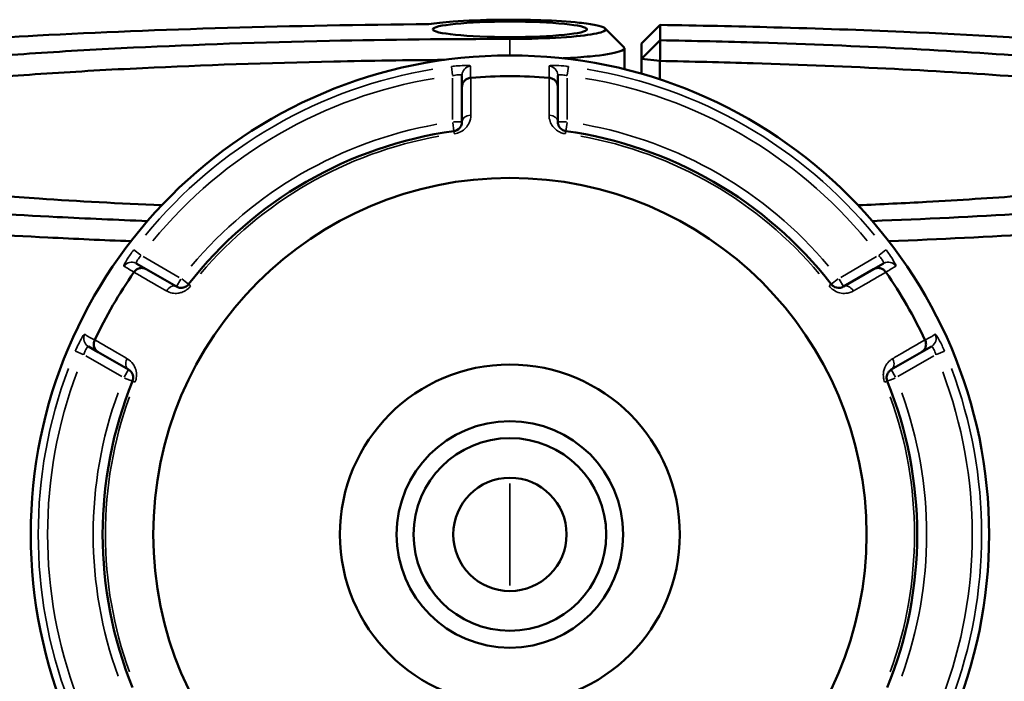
# Model space of a CAD drawing. Header units: millimetres. Extents: x 0 to 898, y 0 to 872.
# Tile 12 of 15: x 362 to 467, y 646 to 717. Entities that reach past the tile are written whole.
import ezdxf

# ---------------------------------------------------------------- set-up
doc = ezdxf.new("R2010")
doc.units = ezdxf.units.MM
doc.layers.add('Visible (ANSI)', color=7, linetype='Continuous', lineweight=50)
doc.layers.add('Visible Narrow (ANSI)', color=7, linetype='Continuous', lineweight=35)

msp = doc.modelspace()

# ---------------------------------------------------------------- linework, layer by layer
at = {"layer": 'Visible (ANSI)'}
for p, q in [((430.579, 716.174), (428.579, 714.193)), ((430.579, 714.543), (430.579, 716.174)), ((426.779, 713.7), (426.779, 711.456)), ((428.579, 712.565), (430.579, 714.543)), ((428.579, 714.193), (428.579, 712.565)), ((430.551, 712.34), (428.579, 712.565)), ((428.579, 712.565), (428.579, 710.977)), ((430.551, 710.371), (430.551, 712.34)), ((409.479, 710.798), (409.479, 709.585)), ((419.679, 709.585), (419.679, 710.798)), ((409.479, 709.585), (409.479, 705.865)), ((419.679, 705.865), (419.679, 709.585)), ((375.864, 690.177), (374.813, 690.784)), ((454.345, 690.784), (453.294, 690.177)), ((379.086, 688.317), (375.864, 690.177)), ((453.294, 690.177), (450.072, 688.317)), ((369.713, 681.951), (370.764, 681.344)), ((370.764, 681.344), (373.986, 679.484)), ((455.172, 679.484), (458.394, 681.344)), ((458.394, 681.344), (459.445, 681.951))]:
    msp.add_line(p, q, dxfattribs=at)
for radius in [51, 37.959, 18.088, 12.059, 10.25, 6.029]:
    msp.add_circle((414.579, 661.936), radius, dxfattribs=at)
for radius, start, end in [(48.789, 85.1084, 94.8916), (43.35, 97.90565, 142.09435), (43.35, 37.90565, 82.09435), (48.789, 145.1084, 154.8916), (48.789, 25.1084, 34.8916), (43.35, 157.90565, 202.09435), (43.35, 337.90565, 22.09435)]:
    msp.add_arc((414.579, 661.936), radius, start, end, dxfattribs=at)
msp.add_ellipse((414.579, 715.71), major_axis=(-8.2, 0), ratio=0.1005025, dxfattribs=at)
for points, knots in [([(376.006, 695.3), (372.731, 695.425), (369.517, 695.567), (361.687, 695.96), (357.166, 696.229), (346.428, 696.981), (340.483, 697.502), (332.042, 698.422), (329.134, 698.784), (323.799, 699.54), (321.373, 699.935), (316.662, 700.827), (314.478, 701.328), (310.881, 702.357), (309.47, 702.885), (307.453, 703.957), (306.846, 704.501), (306.454, 705.591), (306.667, 706.138), (307.287, 706.679), (308.527, 707.763), (311.405, 708.828), (320.829, 710.972), (327.858, 712.029), (344.522, 713.783), (353.957, 714.499), (377.171, 715.727), (391.445, 716.143), (405.964, 716.26)], [0.3652564, 0.3652564, 0.3652564, 0.3652564, 0.4626537, 0.4626537, 0.6083162, 0.6083162, 0.8261297, 0.8261297, 0.9542553, 0.9542553, 1.0823808, 1.0823808, 1.2331168, 1.2331168, 1.3838528, 1.3838528, 1.5345887, 1.5345887, 1.6853247, 1.6853247, 1.6853247, 1.9867966, 1.9867966, 2.3329957, 2.3329957, 2.6571115, 2.6571115, 3.0617291, 3.0617291, 3.0617291, 3.0617291]), ([(405.964, 716.26), (406.64, 716.367), (407.515, 716.461), (409.948, 716.641), (411.639, 716.709), (414.886, 716.747), (416.425, 716.731), (419.405, 716.629), (420.824, 716.538), (422.662, 716.345), (423.256, 716.259), (423.712, 716.167), (424.168, 716.075), (424.485, 715.976), (424.91, 715.711), (424.774, 715.542), (423.734, 715.228), (422.825, 715.084), (420.327, 714.843), (418.683, 714.753), (416.156, 714.693), (415.368, 714.684), (414.579, 714.684)], [-4.1479233, -4.1479233, -4.1479233, -4.1479233, -3.776865, -3.776865, -3.2589381, -3.2589381, -2.8142821, -2.8142821, -2.3328191, -2.3328191, -2.0319047, -2.0319047, -2.0319047, -1.7309903, -1.7309903, -1.2495272, -1.2495272, -0.7641814, -0.7641814, -0.2321496, -0.2321496, 0, 0, 0, 0]), ([(430.579, 716.174), (434.655, 716.113), (438.696, 716.028), (447.387, 715.793), (452.013, 715.633), (463.737, 715.137), (470.63, 714.751), (480.791, 714.027), (484.383, 713.735), (491.166, 713.107), (494.358, 712.77), (500.81, 711.997), (503.984, 711.553), (509.631, 710.621), (512.105, 710.134), (516.297, 709.128), (518.015, 708.609), (520.655, 707.551), (521.578, 707.011), (522.092, 706.468), (523.122, 705.382), (522.51, 704.281), (517.731, 701.988), (513.049, 700.808), (500.408, 698.747), (492.687, 697.851), (474.628, 696.338), (464.242, 695.726), (453.152, 695.3)], [0.1487092, 0.1487092, 0.1487092, 0.1487092, 0.2631961, 0.2631961, 0.3987733, 0.3987733, 0.6165956, 0.6165956, 0.7447264, 0.7447264, 0.8728572, 0.8728572, 1.0235992, 1.0235992, 1.1743413, 1.1743413, 1.3250834, 1.3250834, 1.4758255, 1.4758255, 1.4758255, 1.7773097, 1.7773097, 2.1231586, 2.1231586, 2.446457, 2.446457, 2.7763362, 2.7763362, 2.7763362, 2.7763362]), ([(414.579, 714.684), (408.129, 714.684), (401.678, 714.616), (388.172, 714.326), (381.159, 714.084), (370.927, 713.587), (367.435, 713.388), (360.74, 712.946), (357.536, 712.704), (348.55, 711.925), (343.26, 711.332), (336.181, 710.299), (333.847, 709.897), (329.807, 709.061), (328.101, 708.628), (325.356, 707.74), (324.317, 707.286), (322.928, 706.368), (322.579, 705.903), (322.579, 705.439), (322.579, 704.51), (323.983, 703.581), (330.024, 701.629), (335.256, 700.625), (348.352, 698.941), (355.954, 698.241), (368.631, 697.414), (372.998, 697.177), (377.524, 696.977)], [0, 0, 0, 0, 0.2103215, 0.2103215, 0.4503172, 0.4503172, 0.5809031, 0.5809031, 0.7114891, 0.7114891, 0.9677737, 0.9677737, 1.1185294, 1.1185294, 1.269285, 1.269285, 1.4200407, 1.4200407, 1.5707963, 1.5707963, 1.5707963, 1.8723076, 1.8723076, 2.2342137, 2.2342137, 2.5658284, 2.5658284, 2.7270745, 2.7270745, 2.7270745, 2.7270745]), ([(420.234, 712.622), (421.293, 712.677), (422.27, 712.747), (424.547, 712.969), (425.616, 713.143), (426.712, 713.49), (426.881, 713.658), (426.717, 713.823)], [0.4745801, 0.4745801, 0.4745801, 0.4745801, 0.7641814, 0.7641814, 1.2495272, 1.2495272, 1.6548429, 1.6548429, 1.6548429, 1.6548429]), ([(430.551, 712.34), (430.556, 712.707), (430.56, 713.075), (430.57, 713.809), (430.574, 714.176), (430.579, 714.543)], [-0.29867289, -0.29867289, -0.29867289, -0.29867289, -0.14932305, -0.14932305, 0, 0, 0, 0]), ([(451.635, 696.977), (454.12, 697.087), (456.556, 697.208), (462.443, 697.533), (465.824, 697.75), (475.384, 698.456), (481.116, 699.005), (488.972, 699.98), (491.61, 700.363), (496.285, 701.164), (498.321, 701.583), (501.746, 702.445), (503.134, 702.89), (505.23, 703.794), (505.938, 704.255), (506.299, 704.718), (507.02, 705.644), (506.342, 706.581), (501.837, 708.574), (497.4, 709.616), (485.652, 711.398), (478.618, 712.155), (461.745, 713.455), (451.713, 713.971), (437.642, 714.396), (434.129, 714.48), (430.579, 714.543)], [0.4145182, 0.4145182, 0.4145182, 0.4145182, 0.5030315, 0.5030315, 0.633594, 0.633594, 0.889819, 0.889819, 1.0405396, 1.0405396, 1.1912602, 1.1912602, 1.3419808, 1.3419808, 1.4927014, 1.4927014, 1.4927014, 1.7941426, 1.7941426, 2.1560635, 2.1560635, 2.4876831, 2.4876831, 2.8492814, 2.8492814, 2.9668095, 2.9668095, 2.9668095, 2.9668095]), ([(324.584, 703.519), (324.627, 703.95), (324.977, 704.381), (326.319, 705.256), (327.345, 705.7), (330.048, 706.568), (331.724, 706.991), (335.689, 707.808), (337.978, 708.202), (344.913, 709.211), (350.091, 709.79), (358.878, 710.551), (362.01, 710.788), (368.553, 711.219), (371.964, 711.413), (381.957, 711.899), (388.804, 712.134), (399.711, 712.368), (403.646, 712.426), (407.602, 712.457)], [-1.5629937, -1.5629937, -1.5629937, -1.5629937, -1.4200407, -1.4200407, -1.269285, -1.269285, -1.1185294, -1.1185294, -0.9677737, -0.9677737, -0.7114891, -0.7114891, -0.5809031, -0.5809031, -0.4503172, -0.4503172, -0.2103215, -0.2103215, -0.0777777, -0.0777777, -0.0777777, -0.0777777]), ([(430.551, 712.34), (433.895, 712.279), (437.204, 712.2), (450.826, 711.788), (460.625, 711.284), (477.119, 710.015), (484.003, 709.275), (495.515, 707.534), (499.874, 706.515), (503.746, 704.818), (504.507, 704.169), (504.573, 703.519)], [-2.962783, -2.962783, -2.962783, -2.962783, -2.8492814, -2.8492814, -2.4876831, -2.4876831, -2.1560635, -2.1560635, -1.7941426, -1.7941426, -1.578599, -1.578599, -1.578599, -1.578599]), ([(409.479, 709.585), (409.479, 709.586), (409.479, 709.588), (409.48, 709.708), (409.503, 709.826), (409.593, 710.047), (409.659, 710.149), (409.827, 710.326), (409.929, 710.399), (410.152, 710.504), (410.271, 710.536), (410.394, 710.546)], [-0.153857, -0.153857, -0.153857, -0.153857, -0.15338163, -0.15338163, -0.11415679, -0.11415679, -0.07544441, -0.07544441, -0.03695525, -0.03695525, 0, 0, 0, 0]), ([(419.679, 709.585), (419.679, 709.586), (419.679, 709.588), (419.679, 709.708), (419.655, 709.826), (419.565, 710.047), (419.5, 710.149), (419.331, 710.326), (419.23, 710.399), (419.006, 710.504), (418.887, 710.536), (418.765, 710.546)], [-0.00047648, -0.00047648, -0.00047648, -0.00047648, 0, 0, 0.03931654, 0.03931654, 0.07811943, 0.07811943, 0.11669858, 0.11669858, 0.15374023, 0.15374023, 0.15374023, 0.15374023]), ([(409.479, 705.865), (409.479, 705.726), (409.451, 705.586), (409.307, 705.269), (409.161, 705.091), (408.842, 704.927), (408.731, 704.89), (408.617, 704.874)], [0, 0, 0, 0, 0.11734182, 0.11734182, 0.27620858, 0.27620858, 0.34541645, 0.34541645, 0.34541645, 0.34541645]), ([(420.542, 704.874), (420.499, 704.88), (420.457, 704.889), (420.35, 704.918), (420.287, 704.943), (420.15, 705.012), (420.08, 705.061), (419.963, 705.163), (419.916, 705.216), (419.814, 705.353), (419.769, 705.441), (419.698, 705.64), (419.679, 705.753), (419.679, 705.865)], [0, 0, 0, 0, 0.02585168, 0.02585168, 0.06721438, 0.06721438, 0.12305037, 0.12305037, 0.17415567, 0.17415567, 0.25081718, 0.25081718, 0.34541583, 0.34541583, 0.34541583, 0.34541583]), ([(305.131, 704.535), (304.637, 704.041), (304.475, 703.544), (304.834, 702.494), (305.442, 701.94), (307.477, 700.848), (308.906, 700.31), (312.552, 699.261), (314.77, 698.75), (319.557, 697.842), (322.024, 697.439), (327.451, 696.668), (330.412, 696.299), (339.006, 695.361), (345.063, 694.829), (356.008, 694.063), (360.618, 693.788), (368.292, 693.403), (371.244, 693.271), (374.248, 693.152)], [-1.6691796, -1.6691796, -1.6691796, -1.6691796, -1.5345887, -1.5345887, -1.3838528, -1.3838528, -1.2331168, -1.2331168, -1.0823808, -1.0823808, -0.9542553, -0.9542553, -0.8261297, -0.8261297, -0.6083162, -0.6083162, -0.4626537, -0.4626537, -0.3747308, -0.3747308, -0.3747308, -0.3747308]), ([(454.909, 693.152), (465.856, 693.586), (476.106, 694.196), (494.239, 695.717), (502.1, 696.63), (514.954, 698.731), (519.703, 699.934), (524.53, 702.269), (525.132, 703.391), (524.064, 704.497), (524.052, 704.51), (524.04, 704.522), (524.028, 704.535)], [-2.7668618, -2.7668618, -2.7668618, -2.7668618, -2.446457, -2.446457, -2.1231586, -2.1231586, -1.7773097, -1.7773097, -1.4758255, -1.4758255, -1.4758255, -1.4724131, -1.4724131, -1.4724131, -1.4724131]), ([(374.575, 689.866), (374.645, 689.967), (374.732, 690.054), (374.935, 690.195), (375.048, 690.246), (375.286, 690.304), (375.407, 690.31), (375.644, 690.277), (375.757, 690.238), (375.862, 690.179), (375.863, 690.178), (375.864, 690.177)], [-0.15374042, -0.15374042, -0.15374042, -0.15374042, -0.11669868, -0.11669868, -0.07811926, -0.07811926, -0.03931666, -0.03931666, 0, 0, 0.00047629, 0.00047629, 0.00047629, 0.00047629]), ([(453.294, 690.177), (453.295, 690.178), (453.297, 690.179), (453.401, 690.238), (453.515, 690.277), (453.751, 690.31), (453.873, 690.304), (454.11, 690.246), (454.224, 690.195), (454.426, 690.054), (454.513, 689.967), (454.583, 689.866)], [-0.153857, -0.153857, -0.153857, -0.153857, -0.15338182, -0.15338182, -0.11415687, -0.11415687, -0.07544477, -0.07544477, -0.03695534, -0.03695534, 0, 0, 0, 0]), ([(380.375, 688.569), (380.349, 688.535), (380.32, 688.503), (380.241, 688.425), (380.188, 688.382), (380.06, 688.298), (379.983, 688.262), (379.836, 688.212), (379.766, 688.197), (379.595, 688.178), (379.496, 688.183), (379.288, 688.222), (379.182, 688.262), (379.086, 688.317)], [0, 0, 0, 0, 0.02585168, 0.02585168, 0.06721438, 0.06721438, 0.12288915, 0.12288915, 0.17445287, 0.17445287, 0.25141662, 0.25141662, 0.34541603, 0.34541603, 0.34541603, 0.34541603]), ([(450.072, 688.317), (449.952, 688.248), (449.817, 688.202), (449.462, 688.168), (449.224, 688.21), (448.925, 688.415), (448.848, 688.487), (448.783, 688.569)], [0, 0, 0, 0, 0.11734182, 0.11734182, 0.28278882, 0.28278882, 0.34541683, 0.34541683, 0.34541683, 0.34541683]), ([(370.764, 681.344), (370.763, 681.345), (370.762, 681.345), (370.658, 681.406), (370.567, 681.485), (370.421, 681.674), (370.365, 681.782), (370.297, 682.016), (370.284, 682.14), (370.305, 682.386), (370.337, 682.505), (370.39, 682.616)], [-0.153857, -0.153857, -0.153857, -0.153857, -0.15338182, -0.15338182, -0.11415687, -0.11415687, -0.07544477, -0.07544477, -0.03695534, -0.03695534, 0, 0, 0, 0]), ([(458.769, 682.616), (458.821, 682.505), (458.853, 682.386), (458.875, 682.14), (458.862, 682.016), (458.793, 681.782), (458.738, 681.674), (458.591, 681.485), (458.5, 681.406), (458.397, 681.345), (458.395, 681.345), (458.394, 681.344)], [-0.15374042, -0.15374042, -0.15374042, -0.15374042, -0.11669868, -0.11669868, -0.07811926, -0.07811926, -0.03931665, -0.03931665, 0, 0, 0.00047629, 0.00047629, 0.00047629, 0.00047629]), ([(373.986, 679.484), (374.106, 679.415), (374.213, 679.32), (374.419, 679.032), (374.502, 678.807), (374.477, 678.447), (374.453, 678.341), (374.413, 678.242)], [0, 0, 0, 0, 0.11734182, 0.11734182, 0.28109054, 0.28109054, 0.34541684, 0.34541684, 0.34541684, 0.34541684]), ([(454.746, 678.242), (454.73, 678.282), (454.716, 678.323), (454.688, 678.43), (454.678, 678.497), (454.669, 678.65), (454.676, 678.735), (454.706, 678.887), (454.728, 678.955), (454.797, 679.113), (454.851, 679.196), (454.988, 679.356), (455.076, 679.428), (455.172, 679.484)], [0, 0, 0, 0, 0.02585168, 0.02585168, 0.06721438, 0.06721438, 0.12292214, 0.12292214, 0.17440412, 0.17440412, 0.25131567, 0.25131567, 0.345416, 0.345416, 0.345416, 0.345416])]:
    msp.add_open_spline(points, degree=3, knots=knots, dxfattribs=at)
for points in [[(424.728, 715.813), (425.391, 715.149), (426.054, 714.486), (426.718, 713.823)], [(410.419, 710.548), (410.411, 710.547), (410.402, 710.546), (410.394, 710.546)], [(418.765, 710.546), (418.756, 710.546), (418.748, 710.547), (418.74, 710.548)], [(374.575, 689.866), (374.57, 689.859), (374.565, 689.852), (374.561, 689.845)], [(454.598, 689.845), (454.593, 689.852), (454.588, 689.859), (454.583, 689.866)], [(370.4, 682.639), (370.397, 682.632), (370.393, 682.624), (370.39, 682.616)], [(458.769, 682.616), (458.765, 682.624), (458.762, 682.632), (458.758, 682.639)]]:
    msp.add_open_spline(points, degree=3, dxfattribs=at)
at = {"layer": 'Visible Narrow (ANSI)'}
for p, q in [((414.579, 714.597), (414.579, 713.024)), ((408.357, 711.745), (408.47, 710.839)), ((420.688, 710.839), (420.802, 711.745)), ((408.479, 710.521), (408.479, 706.11)), ((420.679, 706.11), (420.679, 710.521)), ((408.49, 705.787), (408.616, 704.877)), ((409.476, 705.865), (408.558, 705.865)), ((420.601, 705.865), (419.682, 705.865)), ((420.542, 704.877), (420.668, 705.787)), ((408.617, 704.874), (408.653, 704.611)), ((420.505, 704.611), (420.542, 704.874)), ((375.283, 691.678), (374.555, 692.229)), ((454.604, 692.229), (453.876, 691.678)), ((379.374, 689.306), (375.554, 691.511)), ((453.604, 691.511), (449.785, 689.306)), ((379.547, 689.115), (379.088, 688.32)), ((380.373, 688.571), (379.648, 689.135)), ((380.585, 688.406), (380.376, 688.569)), ((448.783, 688.569), (448.574, 688.406)), ((449.511, 689.135), (448.786, 688.571)), ((450.071, 688.32), (449.612, 689.115)), ((368.333, 681.452), (369.174, 681.097)), ((459.985, 681.097), (460.826, 681.452)), ((369.454, 680.946), (373.274, 678.74)), ((455.885, 678.74), (459.704, 680.946)), ((373.984, 679.481), (373.525, 678.686)), ((455.633, 678.686), (455.174, 679.481)), ((373.559, 678.588), (374.41, 678.243)), ((374.413, 678.241), (374.659, 678.142)), ((454.5, 678.142), (454.745, 678.241)), ((454.749, 678.243), (455.6, 678.588)), ((414.579, 656.51), (414.579, 667.363))]:
    msp.add_line(p, q, dxfattribs=at)
for radius, start, end in [(50.205, 99.40871, 140.59129), (50.205, 39.40871, 80.59129), (49.209, 99.40871, 140.59129), (49.209, 39.40871, 80.59129), (44.35, 100.11509, 139.88491), (44.35, 40.11509, 79.88491), (43.057, 100.11509, 139.88491), (43.057, 40.11509, 79.88491), (50.205, 159.40871, 200.59129), (49.209, 159.40871, 200.59129), (49.209, 339.40871, 20.59129), (50.205, 339.40871, 20.59129), (44.35, 160.11509, 199.88491), (44.35, 340.11509, 19.88491), (43.057, 160.11509, 199.88491), (43.057, 340.11509, 19.88491)]:
    msp.add_arc((414.579, 661.936), radius, start, end, dxfattribs=at)
for centre, major_axis, ratio, start_param, end_param in [((410.479, 710.798), (-1, 0), 0.9961681, 4.8701533, 6.2088152), ((418.679, 710.798), (1, 0), 0.9961681, 0.0743701, 1.413032), ((410.479, 705.865), (-1, 0), 0.7055719, 4.8533994, 6.2079334), ((418.679, 705.865), (1, 0), 0.7055719, 0.0752519, 1.4297859), ((374.313, 689.918), (0.5, 0.866), 0.9961681, 0.0743701, 1.413032), ((454.845, 689.918), (-0.5, 0.866), 0.9961681, 4.8701533, 6.2088152), ((378.586, 687.451), (0.5, 0.866), 0.7055719, 0.0752519, 1.4297859), ((450.572, 687.451), (-0.5, 0.866), 0.7055719, 4.8533994, 6.2079334), ((370.213, 682.817), (-0.5, -0.866), 0.9961681, 4.8701533, 6.2088152), ((458.945, 682.817), (0.5, -0.866), 0.9961681, 0.0743701, 1.413032), ((374.486, 680.35), (-0.5, -0.866), 0.7055719, 4.8533994, 6.2079334), ((454.672, 680.35), (0.5, -0.866), 0.7055719, 0.0752519, 1.4297859)]:
    msp.add_ellipse(centre, major_axis=major_axis, ratio=ratio, start_param=start_param, end_param=end_param, dxfattribs=at)
for points, knots in [([(410.396, 711.791), (410.396, 711.833), (410.219, 711.86), (409.67, 711.864), (409.36, 711.851), (408.805, 711.805), (408.58, 711.782), (408.356, 711.754)], [-0.31481287, -0.31481287, -0.31481287, -0.31481287, -0.1729885, -0.1729885, -0.06653404, -0.06653404, 0, 0, 0, 0]), ([(410.394, 710.546), (410.394, 710.562), (410.394, 710.579), (410.394, 710.801), (410.395, 711.006), (410.395, 711.212), (410.395, 711.405), (410.396, 711.598), (410.396, 711.791)], [-2.6283076, -2.6283076, -2.6283076, -2.6283076, -2.5709553, -2.5709553, -1.86716, -1.86716, -1.86716, -1.2046153, -1.2046153, -1.2046153, -1.2046153]), ([(420.803, 711.754), (420.726, 711.764), (420.65, 711.773), (420.215, 711.821), (419.865, 711.847), (419.351, 711.865), (419.163, 711.863), (418.92, 711.848), (418.844, 711.837), (418.776, 711.813), (418.762, 711.803), (418.763, 711.791)], [-0.31481112, -0.31481112, -0.31481112, -0.31481112, -0.29222008, -0.29222008, -0.18520991, -0.18520991, -0.1028944, -0.1028944, -0.03957477, -0.03957477, 0, 0, 0, 0]), ([(418.763, 711.791), (418.763, 711.598), (418.763, 711.405), (418.764, 711.212), (418.764, 711.006), (418.764, 710.801), (418.765, 710.579), (418.765, 710.562), (418.765, 710.546)], [-2.0701353, -2.0701353, -2.0701353, -2.0701353, -1.407591, -1.407591, -1.407591, -0.7037955, -0.7037955, -0.646443, -0.646443, -0.646443, -0.646443]), ([(408.479, 710.766), (408.589, 710.793), (408.7, 710.816), (408.971, 710.86), (409.123, 710.872), (409.393, 710.867), (409.479, 710.84), (409.479, 710.798)], [0, 0, 0, 0, 0.06653404, 0.06653404, 0.1729885, 0.1729885, 0.31481287, 0.31481287, 0.31481287, 0.31481287]), ([(410.414, 706.569), (410.414, 706.955), (410.415, 707.342), (410.415, 707.728), (410.417, 708.668), (410.418, 709.608), (410.419, 710.548)], [-0.97913562, -0.97913562, -0.97913562, -0.97913562, -0.81558151, -0.81558151, -0.81558151, -0.41761533, -0.41761533, -0.41761533, -0.41761533]), ([(418.74, 710.548), (418.741, 709.608), (418.742, 708.668), (418.743, 707.727), (418.744, 707.341), (418.744, 706.955), (418.745, 706.569)], [-1.77741341, -1.77741341, -1.77741341, -1.77741341, -1.37936806, -1.37936806, -1.37936806, -1.21589312, -1.21589312, -1.21589312, -1.21589312]), ([(419.679, 710.798), (419.679, 710.81), (419.686, 710.82), (419.719, 710.844), (419.756, 710.855), (419.876, 710.871), (419.968, 710.873), (420.22, 710.856), (420.391, 710.831), (420.604, 710.784), (420.642, 710.775), (420.679, 710.766)], [0, 0, 0, 0, 0.03957477, 0.03957477, 0.1028944, 0.1028944, 0.18520991, 0.18520991, 0.29222008, 0.29222008, 0.31481112, 0.31481112, 0.31481112, 0.31481112]), ([(408.657, 704.584), (408.889, 704.616), (409.115, 704.69), (409.764, 705.021), (410.062, 705.377), (410.355, 706.011), (410.413, 706.292), (410.414, 706.569)], [-0.34541645, -0.34541645, -0.34541645, -0.34541645, -0.27620858, -0.27620858, -0.11734182, -0.11734182, 0, 0, 0, 0]), ([(418.745, 706.569), (418.745, 706.345), (418.783, 706.12), (418.928, 705.721), (419.02, 705.545), (419.227, 705.269), (419.325, 705.163), (419.561, 704.959), (419.704, 704.861), (419.983, 704.722), (420.111, 704.673), (420.329, 704.614), (420.415, 704.596), (420.501, 704.584)], [-0.34541583, -0.34541583, -0.34541583, -0.34541583, -0.25081718, -0.25081718, -0.17415567, -0.17415567, -0.12305037, -0.12305037, -0.06721438, -0.06721438, -0.02585168, -0.02585168, 0, 0, 0, 0]), ([(374.548, 692.235), (374.284, 691.887), (374.036, 691.529), (373.73, 691.04), (373.636, 690.874), (373.526, 690.653), (373.497, 690.581), (373.483, 690.509), (373.485, 690.492), (373.495, 690.487)], [-0.31481094, -0.31481094, -0.31481094, -0.31481094, -0.18655676, -0.18655676, -0.10364264, -0.10364264, -0.03986256, -0.03986256, 0, 0, 0, 0]), ([(455.663, 690.487), (455.671, 690.491), (455.674, 690.503), (455.665, 690.596), (455.578, 690.781), (455.306, 691.242), (455.148, 691.486), (454.856, 691.905), (454.735, 692.071), (454.611, 692.235)], [-0.31481354, -0.31481354, -0.31481354, -0.31481354, -0.28284699, -0.28284699, -0.15713721, -0.15713721, -0.06043739, -0.06043739, 0, 0, 0, 0]), ([(374.813, 690.784), (374.803, 690.79), (374.798, 690.801), (374.794, 690.842), (374.803, 690.881), (374.85, 690.993), (374.895, 691.075), (375.054, 691.309), (375.19, 691.477), (375.342, 691.634)], [0, 0, 0, 0, 0.03986256, 0.03986256, 0.10364264, 0.10364264, 0.18655676, 0.18655676, 0.31481094, 0.31481094, 0.31481094, 0.31481094]), ([(453.817, 691.634), (453.888, 691.56), (453.957, 691.483), (454.118, 691.289), (454.201, 691.173), (454.336, 690.947), (454.371, 690.852), (454.358, 690.797), (454.353, 690.789), (454.345, 690.784)], [0, 0, 0, 0, 0.06043739, 0.06043739, 0.15713721, 0.15713721, 0.28284699, 0.28284699, 0.31481354, 0.31481354, 0.31481354, 0.31481354]), ([(373.495, 690.487), (373.663, 690.39), (373.83, 690.294), (373.998, 690.198), (374.176, 690.095), (374.354, 689.993), (374.546, 689.882), (374.561, 689.874), (374.575, 689.866)], [-2.0701353, -2.0701353, -2.0701353, -2.0701353, -1.4075907, -1.4075907, -1.4075907, -0.7037953, -0.7037953, -0.646443, -0.646443, -0.646443, -0.646443]), ([(374.561, 689.845), (375.375, 689.376), (376.19, 688.907), (377.004, 688.438), (377.339, 688.246), (377.674, 688.053), (378.009, 687.86)], [-1.77741341, -1.77741341, -1.77741341, -1.77741341, -1.37946681, -1.37946681, -1.37946681, -1.21589312, -1.21589312, -1.21589312, -1.21589312]), ([(451.149, 687.86), (451.484, 688.053), (451.819, 688.245), (452.154, 688.438), (452.968, 688.907), (453.783, 689.376), (454.598, 689.845)], [-2.76548325, -2.76548325, -2.76548325, -2.76548325, -2.60198874, -2.60198874, -2.60198874, -2.20396296, -2.20396296, -2.20396296, -2.20396296]), ([(454.583, 689.866), (454.598, 689.874), (454.612, 689.882), (454.805, 689.993), (454.983, 690.095), (455.161, 690.198), (455.328, 690.294), (455.496, 690.39), (455.663, 690.487)], [-2.6283076, -2.6283076, -2.6283076, -2.6283076, -2.5709553, -2.5709553, -1.8671599, -1.8671599, -1.8671599, -1.2046153, -1.2046153, -1.2046153, -1.2046153]), ([(378.009, 687.86), (378.202, 687.749), (378.414, 687.67), (378.831, 687.595), (379.03, 687.587), (379.375, 687.628), (379.516, 687.659), (379.813, 687.762), (379.968, 687.837), (380.227, 688.009), (380.334, 688.095), (380.494, 688.254), (380.552, 688.32), (380.606, 688.389)], [-0.34541603, -0.34541603, -0.34541603, -0.34541603, -0.25141662, -0.25141662, -0.17445287, -0.17445287, -0.12288915, -0.12288915, -0.06721438, -0.06721438, -0.02585168, -0.02585168, 0, 0, 0, 0]), ([(448.552, 688.389), (448.683, 688.222), (448.839, 688.076), (449.444, 687.656), (449.924, 687.567), (450.637, 687.632), (450.909, 687.722), (451.149, 687.86)], [-0.34541683, -0.34541683, -0.34541683, -0.34541683, -0.28278882, -0.28278882, -0.11734182, -0.11734182, 0, 0, 0, 0]), ([(369.312, 683.241), (369.29, 683.254), (369.24, 683.208), (369.083, 682.988), (368.967, 682.794), (368.738, 682.359), (368.629, 682.139), (368.455, 681.76), (368.388, 681.608), (368.324, 681.456)], [-0.31481397, -0.31481397, -0.31481397, -0.31481397, -0.2278058, -0.2278058, -0.12655878, -0.12655878, -0.04867645, -0.04867645, 0, 0, 0, 0]), ([(370.39, 682.616), (370.375, 682.625), (370.361, 682.633), (370.169, 682.744), (369.991, 682.847), (369.813, 682.95), (369.646, 683.047), (369.479, 683.144), (369.312, 683.241)], [-2.6283076, -2.6283076, -2.6283076, -2.6283076, -2.5709553, -2.5709553, -1.86716, -1.86716, -1.86716, -1.2046153, -1.2046153, -1.2046153, -1.2046153]), ([(373.843, 680.645), (373.509, 680.839), (373.175, 681.032), (372.841, 681.226), (372.027, 681.697), (371.214, 682.168), (370.4, 682.639)], [-2.76548325, -2.76548325, -2.76548325, -2.76548325, -2.60193539, -2.60193539, -2.60193539, -2.20396296, -2.20396296, -2.20396296, -2.20396296]), ([(458.758, 682.639), (457.945, 682.168), (457.131, 681.697), (456.318, 681.226), (455.984, 681.032), (455.649, 680.839), (455.315, 680.645)], [-1.77741341, -1.77741341, -1.77741341, -1.77741341, -1.37944098, -1.37944098, -1.37944098, -1.21589312, -1.21589312, -1.21589312, -1.21589312]), ([(459.846, 683.241), (459.679, 683.144), (459.512, 683.047), (459.345, 682.95), (459.167, 682.847), (458.99, 682.744), (458.798, 682.633), (458.783, 682.625), (458.769, 682.616)], [-2.0701353, -2.0701353, -2.0701353, -2.0701353, -1.4075907, -1.4075907, -1.4075907, -0.7037953, -0.7037953, -0.646443, -0.646443, -0.646443, -0.646443]), ([(460.834, 681.456), (460.665, 681.858), (460.478, 682.252), (460.208, 682.762), (460.112, 682.926), (459.975, 683.132), (459.927, 683.192), (459.872, 683.24), (459.856, 683.247), (459.846, 683.241)], [-0.31481104, -0.31481104, -0.31481104, -0.31481104, -0.18638694, -0.18638694, -0.1035483, -0.1035483, -0.03982627, -0.03982627, 0, 0, 0, 0]), ([(369.242, 681.068), (369.265, 681.148), (369.29, 681.227), (369.359, 681.422), (369.405, 681.534), (369.51, 681.751), (369.569, 681.845), (369.658, 681.946), (369.691, 681.963), (369.713, 681.951)], [0, 0, 0, 0, 0.04867645, 0.04867645, 0.12655878, 0.12655878, 0.2278058, 0.2278058, 0.31481397, 0.31481397, 0.31481397, 0.31481397]), ([(459.445, 681.951), (459.455, 681.956), (459.467, 681.956), (459.505, 681.939), (459.534, 681.912), (459.608, 681.815), (459.656, 681.735), (459.78, 681.481), (459.856, 681.279), (459.917, 681.068)], [0, 0, 0, 0, 0.03982627, 0.03982627, 0.1035483, 0.1035483, 0.18638694, 0.18638694, 0.31481104, 0.31481104, 0.31481104, 0.31481104]), ([(374.684, 678.132), (374.766, 678.334), (374.815, 678.548), (374.869, 679.28), (374.707, 679.734), (374.297, 680.316), (374.083, 680.506), (373.843, 680.645)], [-0.34541684, -0.34541684, -0.34541684, -0.34541684, -0.28109054, -0.28109054, -0.11734182, -0.11734182, 0, 0, 0, 0]), ([(455.315, 680.645), (455.123, 680.534), (454.947, 680.389), (454.674, 680.065), (454.567, 679.897), (454.431, 679.578), (454.388, 679.44), (454.329, 679.132), (454.316, 678.96), (454.335, 678.65), (454.356, 678.514), (454.414, 678.296), (454.442, 678.213), (454.474, 678.132)], [-0.345416, -0.345416, -0.345416, -0.345416, -0.25131567, -0.25131567, -0.17440412, -0.17440412, -0.12292214, -0.12292214, -0.06721438, -0.06721438, -0.02585168, -0.02585168, 0, 0, 0, 0])]:
    msp.add_open_spline(points, degree=3, knots=knots, dxfattribs=at)

doc.saveas('drawing.dxf')
